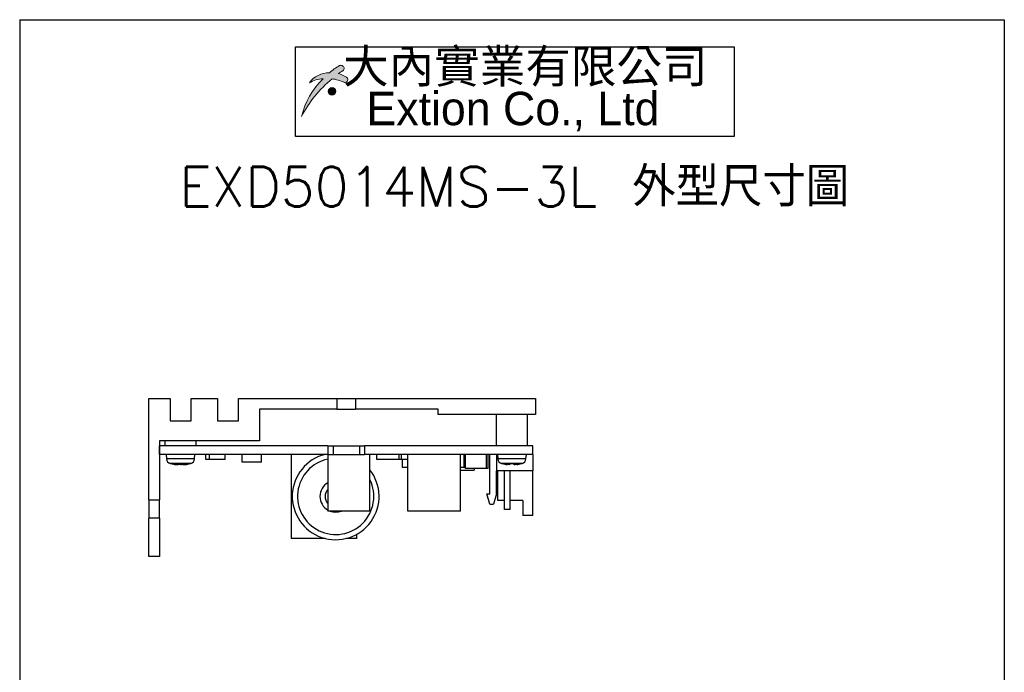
# Model space of a CAD drawing. Header units: millimetres. Extents: x 11 to 199, y 5 to 292.
# Tile 11 of 11: x 11 to 199, y 168 to 292. Entities that reach past the tile are written whole.
import ezdxf

# ---------------------------------------------------------------- set-up
doc = ezdxf.new("R2010")
doc.units = ezdxf.units.MM
doc.layers.add('圖框', color=7, linetype='Continuous', lineweight=30)
doc.layers.add('圖框文字', color=5, linetype='Continuous')
doc.layers.add('標註文字', color=5, linetype='Continuous')
doc.styles.add('SLDTEXTSTYLE0', font='kaiu.ttf', dxfattribs={"bigfont": 'bigfont'})
doc.styles.add('SLDTEXTSTYLE1', font='EXTION_0.TTF')
doc.styles.add('SLDTEXTSTYLE2', font='txt', dxfattribs={"bigfont": 'bigfont'})

# ---------------------------------------------------------------- blocks, each defined once
blk = doc.blocks.new('SW_NOTE_0')
at = {"layer": '圖框文字', "color": 0}
for p, q in [((-3.631103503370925, -8.622641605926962), (-3.631103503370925, 8.444941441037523)), ((-3.631103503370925, 8.444941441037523), (79.75950359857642, 8.444941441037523)), ((79.75950359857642, 8.444941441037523), (79.75950359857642, -8.622641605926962)), ((79.75950359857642, -8.622641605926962), (-3.631103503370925, -8.622641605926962))]:
    blk.add_line(p, q, dxfattribs=at)
at = {"layer": '圖框文字', "color": 0, "char_height": 6.349999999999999, "attachment_point": 2}
for s, insert, style in [('  大內實業有限公司', (35.71874999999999, 7.929756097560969), 'SLDTEXTSTYLE0'), ('Extion Co., Ltd', (37.68916256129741, -0.1088260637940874), 'SLDTEXTSTYLE1')]:
    blk.add_mtext(s, dxfattribs=dict(at, insert=insert, style=style))

msp = doc.modelspace()

# ---------------------------------------------------------------- hatches: boundary and pattern name
at = {"layer": '圖框文字'}
h = msp.add_hatch(color=256, dxfattribs=at)
edge = h.paths.add_edge_path(flags=0)
edge.add_arc((73.2304569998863, 280.5938588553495), 0.5485051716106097, 267.2190365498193, 410.4677860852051)
edge.add_arc((73.31561286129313, 280.6970429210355), 0.4147199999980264, 50.46778608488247, 57.79590703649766)
edge.add_arc((70.51539290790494, 276.2510734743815), 5.669039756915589, 57.79590703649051, 75.18194027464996)
edge.add_arc((78.56913306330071, 272.1441008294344), 11.64177546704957, 119.2096347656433, 124.5591796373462, ccw=False)
edge.add_arc((72.65162171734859, 282.6463583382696), 0.4147200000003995, 304.7266095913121, 343.1878444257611)
edge.add_arc((72.45312466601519, 282.7063340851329), 0.6220800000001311, 343.187844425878, 449.8616756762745)
edge.add_arc((72.45362527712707, 282.913693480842), 0.4147199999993, 89.86167567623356, 122.0189632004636)
edge.add_arc((78.02286982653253, 272.7549413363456), 11.99925592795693, 118.8460179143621, 130.2373001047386)
edge.add_arc((70.26711320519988, 277.2532984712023), 4.661585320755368, 89.94125141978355, 144.4858644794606)
edge.add_arc((69.32729538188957, 275.3382511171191), 5.433285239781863, 92.69778937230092, 121.69437059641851, ccw=False)
edge.add_arc((79.59466284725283, 270.0311779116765), 15.03202034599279, 134.430668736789, 166.3346771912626)
edge.add_arc((85.11687937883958, 263.2238935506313), 22.63770662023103, 129.2700746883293, 152.7688304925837, ccw=False)
edge.add_arc((69.86053849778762, 273.4208837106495), 7.386886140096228, 64.46134826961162, 82.78921338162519, ccw=False)
edge.add_arc((73.22396602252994, 280.4602312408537), 0.4147199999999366, 244.4613482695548, 267.2190365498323)
h = msp.add_hatch(color=256, dxfattribs=at)
edge = h.paths.add_edge_path(flags=0)
edge.add_arc((70.79424466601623, 278.3497572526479), 0.7257599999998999, 0, 360)

# ---------------------------------------------------------------- linework, layer by layer
at = {"color": 7, "linetype": 'Continuous', "lineweight": 30}
for p, q in [((35.97804123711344, 200.6391752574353), (35.97804123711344, 219.8891752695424)), ((35.97804123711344, 219.8891752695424), (39.97804142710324, 219.8891752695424)), ((39.97804142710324, 219.8891752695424), (39.97804142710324, 215.6891753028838)), ((43.97804161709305, 215.6891753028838), (43.97804161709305, 219.8891752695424)), ((43.97804161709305, 219.8891752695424), (48.97804150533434, 219.8891752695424)), ((48.97804150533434, 219.8891752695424), (48.97804150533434, 215.6891753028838)), ((52.97804216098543, 219.8891752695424), (71.72804290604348, 219.8891752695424)), ((52.97804216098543, 215.6891753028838), (52.97804216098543, 219.8891752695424)), ((71.72804290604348, 219.8891752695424), (71.72804290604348, 217.8891752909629)), ((71.72804290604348, 219.8891752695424), (75.22804254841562, 219.8891752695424)), ((75.22804254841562, 219.8891752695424), (75.22804254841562, 217.8891752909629)), ((75.22804254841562, 219.8891752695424), (109.4780411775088, 219.8891752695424)), ((109.4780411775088, 219.8891752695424), (109.4780411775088, 216.8891751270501)), ((71.72804290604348, 217.8891752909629), (56.97804095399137, 217.8891752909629)), ((56.97804095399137, 217.8891752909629), (56.97804095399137, 211.8891757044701)), ((71.72804290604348, 217.8891752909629), (75.22804254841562, 217.8891752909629)), ((90.9780409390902, 217.8891752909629), (75.22804254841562, 217.8891752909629)), ((90.9780409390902, 216.8891751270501), (90.9780409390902, 217.8891752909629)), ((39.97804142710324, 215.6891753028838), (43.97804161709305, 215.6891753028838)), ((48.97804150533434, 215.6891753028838), (52.97804216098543, 215.6891753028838)), ((109.4780411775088, 216.8891751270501), (90.9780409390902, 216.8891751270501)), ((101.9780408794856, 216.8891751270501), (101.9780408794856, 210.8891755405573)), ((107.9780381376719, 210.8891755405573), (107.9780381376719, 216.8891751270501)), ((56.97804095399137, 211.8891757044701), (37.97804133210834, 211.8891757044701)), ((37.97804133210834, 211.8891757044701), (37.97804133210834, 200.6391752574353)), ((38.97804126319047, 211.8891757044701), (38.97804126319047, 210.8891755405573)), ((44.97804084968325, 210.8891755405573), (44.97804084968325, 211.8891757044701)), ((37.97804133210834, 209.2891754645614), (37.97804133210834, 210.8891755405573)), ((69.97804308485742, 210.8891755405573), (37.97804133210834, 210.8891755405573)), ((69.97804308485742, 210.8891755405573), (69.97804308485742, 209.2891754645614)), ((69.97804308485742, 210.8891755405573), (70.97804138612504, 210.8891755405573)), ((70.97804138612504, 210.8891755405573), (70.97804138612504, 209.2891754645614)), ((70.97804138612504, 210.8891755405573), (75.97804034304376, 210.8891755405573)), ((75.97804034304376, 210.8891755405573), (75.97804034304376, 209.2891754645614)), ((75.97804034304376, 210.8891755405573), (76.97804236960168, 210.8891755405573)), ((108.9780401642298, 210.8891755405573), (76.97804236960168, 210.8891755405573)), ((76.97804236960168, 210.8891755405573), (76.97804236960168, 209.2891754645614)), ((108.9780401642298, 209.2891754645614), (108.9780401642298, 210.8891755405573)), ((69.97804308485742, 209.2891754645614), (37.97804133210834, 209.2891754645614)), ((39.22804130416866, 209.2891754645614), (39.30216596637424, 208.4419261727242)), ((44.65391637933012, 208.4419261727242), (44.72804127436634, 209.2891754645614)), ((46.77804151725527, 208.2891753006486), (46.77804151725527, 209.2891754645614)), ((47.47804125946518, 208.2891753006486), (46.77804151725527, 208.2891753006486)), ((47.47804125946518, 208.2891753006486), (47.47804125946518, 209.2891754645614)), ((50.47804081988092, 208.2891753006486), (47.47804125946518, 208.2891753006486)), ((50.47804081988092, 208.2891753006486), (50.47804081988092, 209.2891754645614)), ((53.67804097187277, 207.7891752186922), (53.67804097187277, 209.2891754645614)), ((57.37804213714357, 207.7891752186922), (57.37804213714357, 209.2891754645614)), ((63.02804092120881, 209.2891754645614), (63.02804092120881, 193.2891756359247)), ((69.97804308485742, 209.2891754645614), (69.97804308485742, 198.4891761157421)), ((69.97804308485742, 209.2891754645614), (70.97804138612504, 209.2891754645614)), ((70.97804138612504, 209.2891754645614), (75.97804034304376, 209.2891754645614)), ((75.97804034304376, 209.2891754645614), (76.97804236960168, 209.2891754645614)), ((108.9780401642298, 209.2891754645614), (76.97804236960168, 209.2891754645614)), ((77.9780406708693, 198.4891761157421), (77.9780406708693, 209.2891754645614)), ((79.27804032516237, 208.2891753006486), (79.27804032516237, 209.2891754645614)), ((83.5780423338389, 208.2891753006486), (79.27804032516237, 208.2891753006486)), ((83.5780423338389, 208.2891753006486), (83.5780423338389, 209.2891754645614)), ((83.97804165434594, 208.2891753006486), (83.5780423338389, 208.2891753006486)), ((83.97804165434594, 208.2891753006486), (83.97804165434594, 209.2891754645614)), ((85.17803961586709, 208.2891753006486), (83.97804165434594, 208.2891753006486)), ((84.17804131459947, 206.7891750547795), (84.17804131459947, 208.2891753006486)), ((85.17803961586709, 198.4891761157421), (85.17803961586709, 209.2891754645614)), ((95.17804125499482, 198.4891761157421), (95.17804125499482, 209.2891754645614)), ((95.87804192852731, 206.7891750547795), (95.87804192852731, 209.2891754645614)), ((96.17803955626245, 206.5891753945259), (96.17803955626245, 209.2891754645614)), ((100.1780402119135, 206.5891753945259), (100.1780402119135, 209.2891754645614)), ((100.4780378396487, 206.5891753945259), (100.4780378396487, 209.2891754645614)), ((100.7780429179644, 201.7891760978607), (100.7780429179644, 209.2891754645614)), ((102.0280417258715, 209.2891754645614), (102.0280417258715, 206.1891751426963)), ((102.2280376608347, 209.2891754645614), (102.3021634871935, 208.4419261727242)), ((107.6539155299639, 208.4419261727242), (107.7280413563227, 209.2891754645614)), ((108.9780401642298, 209.2891754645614), (108.9780401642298, 206.1891751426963)), ((40.17804108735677, 207.5345059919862), (40.17804108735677, 207.5245613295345)), ((41.61137446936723, 207.5345059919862), (41.61137446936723, 207.3591481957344)), ((41.6740799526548, 207.3591481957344), (41.61137446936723, 207.3728321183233)), ((42.34470810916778, 207.3591481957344), (42.34470810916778, 207.5345059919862)), ((42.91736532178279, 207.3591481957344), (42.99280664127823, 207.3728321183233)), ((43.77804102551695, 207.5245613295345), (43.77804102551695, 207.5345059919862)), ((57.37804213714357, 207.7891752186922), (53.67804097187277, 207.7891752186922)), ((85.17803961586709, 206.7891750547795), (84.17804131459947, 206.7891750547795)), ((95.87804192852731, 206.7891750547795), (95.17804125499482, 206.7891750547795)), ((95.17804125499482, 206.2891749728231), (97.77804056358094, 206.2891749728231)), ((96.17803955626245, 206.7891750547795), (95.87804192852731, 206.7891750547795)), ((100.1780402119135, 206.5891753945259), (96.17803955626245, 206.5891753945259)), ((96.49860823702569, 206.2879251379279), (96.49860823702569, 206.2891749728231)), ((96.68826649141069, 206.2879251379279), (96.68826649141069, 206.2891749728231)), ((97.77804056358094, 206.5891753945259), (97.77804056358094, 206.2891749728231)), ((100.4780378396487, 206.5891753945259), (100.1780402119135, 206.5891753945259)), ((108.9780401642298, 206.1891751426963), (102.0280417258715, 206.1891751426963)), ((102.0280417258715, 201.7891760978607), (102.0280417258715, 206.1891751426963)), ((102.2780385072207, 200.4891745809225), (102.2780385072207, 206.1891751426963)), ((103.1780388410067, 207.5345059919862), (103.1780388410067, 207.5245613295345)), ((103.5780381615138, 198.7891756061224), (103.5780381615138, 206.1891751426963)), ((104.6113740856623, 207.5345059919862), (104.6113740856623, 207.3591481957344)), ((104.6780418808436, 198.7891756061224), (104.6780418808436, 206.1891751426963)), ((105.3447049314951, 207.3591481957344), (105.3447049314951, 207.5345059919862)), ((106.7780401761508, 207.5245613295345), (106.7780401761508, 207.5345059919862)), ((108.9780401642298, 197.6891756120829), (108.9780401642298, 206.1891751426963)), ((35.97804123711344, 200.6391752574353), (37.97804133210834, 200.6391752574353)), ((35.97804123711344, 200.6391752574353), (35.97804123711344, 197.1391756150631)), ((37.97804133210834, 197.1391756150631), (37.97804133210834, 200.6391752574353)), ((100.7780429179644, 199.7891757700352), (100.2280410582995, 201.7891760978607)), ((100.2280410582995, 201.7891760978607), (100.7780429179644, 201.7891760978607)), ((102.0280417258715, 201.7891760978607), (101.4780398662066, 199.7891757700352)), ((103.5780381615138, 200.4891745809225), (102.2780385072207, 200.4891745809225)), ((107.0780378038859, 200.4891745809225), (104.6780418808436, 200.4891745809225)), ((107.0780378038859, 200.4891745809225), (107.0780378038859, 197.6891756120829)), ((77.9780406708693, 198.4891761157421), (69.97804308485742, 198.4891761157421)), ((95.17804125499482, 198.4891761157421), (85.17803961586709, 198.4891761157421)), ((100.7780429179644, 199.7891757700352), (101.4780398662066, 199.7891757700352)), ((104.6780418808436, 198.7891756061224), (103.5780381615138, 198.7891756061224)), ((37.97804133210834, 197.1391756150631), (35.97804123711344, 197.1391756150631)), ((35.97804123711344, 189.8891758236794), (35.97804123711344, 197.1391756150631)), ((37.97804133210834, 197.1391756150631), (37.97804133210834, 189.8891758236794)), ((108.9780401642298, 197.6891756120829), (107.0780378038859, 197.6891756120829)), ((69.46247780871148, 193.2891756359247), (63.02804092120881, 193.2891756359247)), ((75.52804017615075, 193.2891756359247), (73.49360699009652, 193.2891756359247)), ((75.52804017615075, 193.2891756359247), (75.52804017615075, 194.1016856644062)), ((37.97804133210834, 189.8891758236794), (35.97804123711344, 189.8891758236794))]:
    msp.add_line(p, q, dxfattribs=at)
at = {"color": 8, "linetype": 'Continuous', "lineweight": 30}
for p, q in [((44.65391637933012, 208.4419261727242), (39.30216596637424, 208.4419261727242)), ((107.6539155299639, 208.4419261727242), (102.3021634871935, 208.4419261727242)), ((43.93766878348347, 207.5690664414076), (40.01841379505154, 207.5690664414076)), ((42.91736532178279, 207.3621824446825), (42.91736532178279, 207.3591481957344)), ((106.9376688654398, 207.5690664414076), (103.0184101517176, 207.5690664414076))]:
    msp.add_line(p, q, dxfattribs=at)
at = {"color": 7, "linetype": 'Continuous', "lineweight": 30}
for centre, radius, start, end in [((40.29836060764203, 208.5290821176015), 1.000000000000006, 185.0000000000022, 253.7429721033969), ((43.65772186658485, 208.5290821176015), 1.000000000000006, 286.2570278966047, 354.9999999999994), ((71.47804123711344, 201.289175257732), 8.250000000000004, 104.1411102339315, 38.01227954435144), ((103.298360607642, 208.5290821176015), 1.000000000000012, 185.0000000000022, 253.7429721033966), ((106.6577218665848, 208.5290821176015), 0.9999999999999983, 286.2570278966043, 354.9999999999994), ((41.97804123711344, 214.2891752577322), 7.000000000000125, 253.7429721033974, 255.0994033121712), ((41.97804123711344, 214.2891752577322), 6.990390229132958, 255.0784436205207, 262.4649655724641), ((41.97804123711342, 214.2891752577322), 7.00000000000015, 255.0994033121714, 263.7761196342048), ((41.97804123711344, 214.2891752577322), 6.764613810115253, 266.8928376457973, 273.1071623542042), ((41.97804123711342, 214.2891752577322), 7.000000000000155, 276.2410527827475, 284.9005966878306), ((41.97804123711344, 214.2891752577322), 6.99039022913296, 277.5350344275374, 284.9215563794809), ((41.97804123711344, 214.2891752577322), 7.000000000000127, 284.9005966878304, 286.2570278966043), ((104.9780412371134, 214.2891752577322), 7.000000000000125, 253.7429721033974, 255.0994033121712), ((104.9780412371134, 214.2891752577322), 6.990390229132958, 255.0784436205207, 262.4649655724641), ((104.9780412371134, 214.2891752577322), 6.764613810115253, 266.8928376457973, 273.1071623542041), ((104.9780412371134, 214.2891752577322), 6.990390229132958, 277.5350344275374, 284.9215563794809), ((104.9780412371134, 214.2891752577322), 7.000000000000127, 284.9005966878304, 286.2570278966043), ((71.47804123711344, 201.289175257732), 2.000000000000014, 138.5903778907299, 221.4096221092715)]:
    msp.add_arc(centre, radius, start, end, dxfattribs=at)
at = {"color": 8, "linetype": 'Continuous', "lineweight": 30}
for radius, start, end in [(7.25000000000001, 101.9405439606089, 26.29155527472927), (3.000000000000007, 120.0000000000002, 240.0000000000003), (2.999999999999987, 248.9605302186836, 291.0394697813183)]:
    msp.add_arc((71.47804123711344, 201.289175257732), radius, start, end, dxfattribs=at)
at = {"color": 7, "linetype": 'Continuous', "lineweight": 30}
for points, knots in [([(41.61137446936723, 207.3591481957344), (41.60545511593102, 207.3518538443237), (41.59360776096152, 207.3372544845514), (41.50035525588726, 207.3279327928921), (41.36311209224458, 207.3296737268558), (41.20834998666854, 207.3410785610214), (41.10476387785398, 207.3538137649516), (41.06137447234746, 207.3591481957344)], [0, 0, 0, 0, 0.2130455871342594, 0.4264024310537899, 0.6377778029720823, 0.848274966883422, 1, 1, 1, 1]), ([(42.35128697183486, 207.3469553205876), (42.33147411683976, 207.344268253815), (42.25999207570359, 207.3345736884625), (42.10963671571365, 207.3282066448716), (41.92746443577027, 207.3296006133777), (41.77589058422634, 207.3410909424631), (41.70413590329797, 207.3538174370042), (41.6740799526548, 207.3591481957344)], [0, 0, 0, 0, 0.09417318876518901, 0.3397638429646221, 0.5830640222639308, 0.825357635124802, 1, 1, 1, 1]), ([(42.89470810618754, 207.3591481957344), (42.83358315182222, 207.3518538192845), (42.71124127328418, 207.3372540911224), (42.54716241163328, 207.3279329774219), (42.42313710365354, 207.3296738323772), (42.35497597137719, 207.3410785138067), (42.3477393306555, 207.353813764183), (42.34470810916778, 207.3591481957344)], [0, 0, 0, 0, 0.2130435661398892, 0.4264076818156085, 0.6377765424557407, 0.8482749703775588, 0.9999999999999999, 0.9999999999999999, 0.9999999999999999, 0.9999999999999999]), ([(42.73806337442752, 207.3310269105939), (42.73990300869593, 207.3310899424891), (42.74855855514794, 207.331386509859), (42.81269431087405, 207.3414165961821), (42.88646487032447, 207.3539135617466), (42.91736532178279, 207.3591481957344)], [0, 0, 0, 0, 0.13558220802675, 0.6379192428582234, 0.9999999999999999, 0.9999999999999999, 0.9999999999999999, 0.9999999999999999]), ([(104.6113740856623, 207.3591481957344), (104.6054561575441, 207.3518538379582), (104.5936116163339, 207.3372544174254), (104.5003563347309, 207.3279327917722), (104.3631105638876, 207.3296736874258), (104.2083479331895, 207.3410785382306), (104.1047616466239, 207.3538137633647), (104.0613722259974, 207.3591481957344)], [0, 0, 0, 0, 0.2130442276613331, 0.4264011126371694, 0.6377785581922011, 0.8482754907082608, 1, 1, 1, 1]), ([(105.8947067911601, 207.3591481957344), (105.8335833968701, 207.3518537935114), (105.7112427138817, 207.3372537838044), (105.5471647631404, 207.3279330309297), (105.4231340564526, 207.3296737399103), (105.3549756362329, 207.3410785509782), (105.3477369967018, 207.353813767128), (105.3447049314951, 207.3591481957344)], [0, 0, 0, 0, 0.213038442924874, 0.4264041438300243, 0.6377764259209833, 0.8482745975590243, 1, 1, 1, 1])]:
    msp.add_open_spline(points, degree=3, knots=knots, dxfattribs=at)
at = {"layer": '圖框', "lineweight": 30}
for p, q in [((11.39999999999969, 291.9999999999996), (198.5999999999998, 291.9999999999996)), ((11.39999999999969, 291.9999999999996), (11.39999999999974, 5.000000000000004)), ((198.5999999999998, 291.9999999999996), (198.5999999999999, 5.000000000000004))]:
    msp.add_line(p, q, dxfattribs=at)
at = {"layer": '圖框文字', "linetype": 'Continuous', "lineweight": 0}
msp.add_circle((70.79424466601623, 278.3497572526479), 0.7257599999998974, dxfattribs=at)
for centre, radius, start, end in [((78.02286982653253, 272.7549413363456), 11.99925592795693, 118.846017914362, 130.2373001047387), ((72.45362527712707, 282.913693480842), 0.4147199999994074, 89.86167567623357, 122.018963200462), ((72.45312466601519, 282.7063340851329), 0.6220800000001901, 343.1878444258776, 89.86167567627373), ((70.26711320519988, 277.2532984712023), 4.661585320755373, 89.94125141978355, 144.4858644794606), ((78.56913306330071, 272.1441008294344), 11.64177546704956, 119.2096347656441, 124.559179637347), ((70.51539290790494, 276.2510734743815), 5.669039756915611, 57.79590703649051, 75.18194027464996), ((72.65162171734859, 282.6463583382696), 0.4147200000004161, 304.7266095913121, 343.1878444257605), ((73.2304569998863, 280.5938588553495), 0.5485051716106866, 267.2190365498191, 50.46778608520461), ((73.31561286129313, 280.6970429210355), 0.4147199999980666, 50.46778608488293, 57.79590703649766), ((79.59466284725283, 270.0311779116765), 15.03202034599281, 134.430668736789, 166.3346771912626), ((85.11687937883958, 263.2238935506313), 22.63770662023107, 129.27007468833, 152.7688304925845), ((69.32729538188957, 275.3382511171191), 5.433285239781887, 92.69778937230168, 121.6943705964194), ((69.86053849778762, 273.4208837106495), 7.386886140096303, 64.46134826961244, 82.78921338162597), ((73.22396602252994, 280.4602312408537), 0.4147199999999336, 244.4613482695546, 267.2190365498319)]:
    msp.add_arc(centre, radius, start, end, dxfattribs=at)

# ---------------------------------------------------------------- block references
at = {"layer": '圖框文字'}
msp.add_blockref('SW_NOTE_0', (67.49135550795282, 278.3820917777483), dxfattribs=at)

# ---------------------------------------------------------------- texts
at = {"layer": '標註文字', "insert": (105.4410618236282, 263.9697427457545), "char_height": 7.5, "attachment_point": 2, "style": 'SLDTEXTSTYLE2'}
msp.add_mtext('EXD5014MS-3L 外型尺寸圖', dxfattribs=at)

doc.saveas('drawing.dxf')
